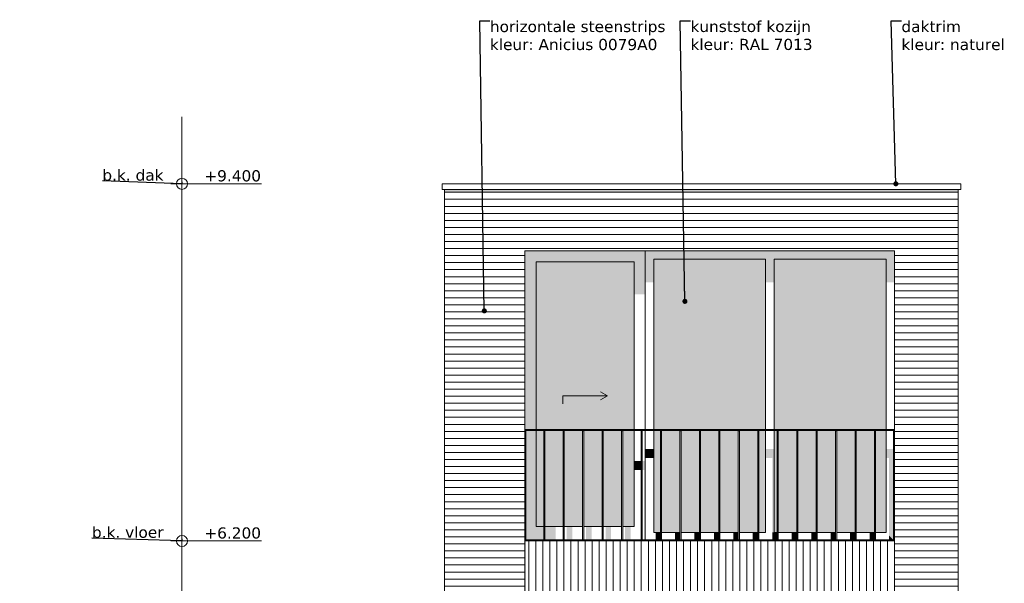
# Model space of a CAD drawing. Header units: millimetres. Extents: x -25778 to 132920, y -21930 to 17454.
# Tile 3 of 26: x 40011 to 48827, y -14569 to -9519. Entities that reach past the tile are written whole.
import ezdxf

# ---------------------------------------------------------------- set-up
doc = ezdxf.new("R2010")
doc.units = ezdxf.units.MM
doc.header["$MEASUREMENT"] = 0
for name, color, linetype in [('34 Balustrades', 7, 'Continuous'), ('34 Balustrades 2D arcering', 7, 'Continuous'), ('New_21 Buitenwanden', 7, 'Continuous'), ('New_21 Buitenwanden 2D arcering', 7, 'Continuous'), ('New_21 Buitenwanden Afdek-arcering', 7, 'Continuous'), ('New_21 Buitenwanden Deuren', 7, 'Continuous'), ('New_21 Buitenwanden Ramen', 7, 'Continuous'), ('New_47 Dakafwerking', 7, 'Continuous'), ('Tekst_dim 1_ 100 .DO', 7, 'Continuous'), ('Tekst_dim Algemeen', 7, 'Continuous')]:
    doc.layers.add(name, color=color, linetype=linetype)
doc.styles.add('GENERATED_STYLE_1', font='verdana.ttf')
doc.dimstyles.new('GENERATED_STYLE__1', dxfattribs={"dimtxt": 0.18, "dimasz": 38, "dimexe": 0.18, "dimexo": 0.0625, "dimgap": 0, "dimtad": 0, "dimtih": 1, "dimtoh": 1, "dimdec": 4, "dimzin": 0, "dimdsep": 46, "dimcen": 0.09, "dimadec": 0, "dimazin": 0, "dimtfac": 1, "dimtdec": 4, "dimtmove": 0, "dimatfit": 3, "dimldrblk": 'ARROWHEAD_0', "dimfxl": 1, "dimtolj": 1, "dimtzin": 0, "dimarcsym": 0})
doc.dimstyles.new('GENERATED_STYLE__2', dxfattribs={"dimtxt": 0.18, "dimasz": 91.2, "dimexe": 0.18, "dimexo": 0.0625, "dimgap": 0, "dimtad": 0, "dimtih": 1, "dimtoh": 1, "dimdec": 4, "dimzin": 0, "dimdsep": 46, "dimcen": 0.09, "dimadec": 0, "dimazin": 0, "dimtfac": 1, "dimtdec": 4, "dimtmove": 0, "dimatfit": 3, "dimldrblk": 'ARROWHEAD_11', "dimfxl": 1, "dimtolj": 1, "dimtzin": 0, "dimarcsym": 0})

# ---------------------------------------------------------------- blocks, each defined once
blk = doc.blocks.new('Section Element_4_1', base_point=(43938.9, -20389.7))
at = {"layer": 'New_21 Buitenwanden Afdek-arcering', "linetype": 'Continuous', "lineweight": 0, "true_color": 0x000000}
h = blk.add_hatch(dxfattribs=at)
h.set_pattern_fill('920_Lijnen_horz__63_0001', color=18, style=0, pattern_type=2)
h.set_pattern_definition([(360, (43938.91, -20389.75), (0, 63), [])])
h.paths.add_polyline_path([(43813.9, -17289.7), (44533.9, -17289.7), (44533.9, -14189.7), (43813.9, -14189.7)])
at = {"layer": 'New_21 Buitenwanden', "color": 7, "linetype": 'Continuous', "lineweight": 0}
for p, q in [((43813.9, -14189.7), (43813.9, -17289.7)), ((44533.9, -17289.7), (44533.9, -14189.7))]:
    blk.add_line(p, q, dxfattribs=at)
blk = doc.blocks.new('Section Element_5_1', base_point=(43938.9, -20389.7))
at = {"layer": 'New_21 Buitenwanden 2D arcering', "linetype": 'Continuous', "lineweight": 0, "true_color": 0x1e2122}
blk.add_hatch(color=250, dxfattribs=at).paths.add_polyline_path([(43813.9, -11068), (44533.9, -11068), (44533.9, -11039.7), (43813.9, -11039.7)])
at = {"layer": 'New_21 Buitenwanden Afdek-arcering', "linetype": 'Continuous', "lineweight": 0, "true_color": 0x000000}
h = blk.add_hatch(dxfattribs=at)
h.set_pattern_fill('920_Lijnen_horz__63_0001', color=18, style=0, pattern_type=2)
h.set_pattern_definition([(5e-14, (43938.91, -20389.75), (0, 63), [])])
h.paths.add_polyline_path([(43813.9, -14189.7), (44533.9, -14189.7), (44533.9, -11039.7), (43813.9, -11039.7)])
at = {"layer": 'New_21 Buitenwanden', "color": 7, "linetype": 'Continuous', "lineweight": 0}
for p, q in [((43813.9, -11039.7), (43813.9, -14189.7)), ((44533.9, -14189.7), (44533.9, -11589.7))]:
    blk.add_line(p, q, dxfattribs=at)
blk = doc.blocks.new('Section Element_6_1', base_point=(43938.9, -20389.7))
at = {"layer": 'New_21 Buitenwanden 2D arcering', "linetype": 'Continuous', "lineweight": 0, "true_color": 0x1e2122}
blk.add_hatch(color=250, dxfattribs=at).paths.add_polyline_path([(44533.9, -14189.7), (44533.9, -14689.7), (44543.9, -14689.7), (44543.9, -14189.7)])
at = {"layer": 'New_21 Buitenwanden Afdek-arcering', "linetype": 'Continuous', "lineweight": 0, "true_color": 0x000000}
h = blk.add_hatch(dxfattribs=at)
h.set_pattern_fill('930_Lijnen_vert__63_0001', color=18, style=0, pattern_type=2)
h.set_pattern_definition([(90, (43938.91, -20389.75), (-63, 0), [])])
h.paths.add_polyline_path([(47843.9, -14189.7), (44533.9, -14189.7), (44533.9, -14689.7), (47843.9, -14689.7)])
at = {"layer": 'New_21 Buitenwanden', "color": 7, "linetype": 'Continuous', "lineweight": 0}
for p, q in [((47843.9, -14189.7), (44533.9, -14189.7)), ((47843.9, -14689.7), (44533.9, -14689.7))]:
    blk.add_line(p, q, dxfattribs=at)
blk = doc.blocks.new('Section Element_8_1', base_point=(43938.9, -20389.7))
at = {"layer": 'New_47 Dakafwerking', "color": 9, "linetype": 'Continuous', "lineweight": 0}
for p, q in [((43793.9, -10989.7), (43793.9, -11039.7)), ((43793.9, -10989.7), (48438.9, -10989.7)), ((48438.9, -10989.7), (48438.9, -11039.7)), ((43793.9, -11039.7), (48438.9, -11039.7))]:
    blk.add_line(p, q, dxfattribs=at)
blk = doc.blocks.new('Section Element_11_1', base_point=(43938.9, -20389.7))
at = {"layer": 'New_21 Buitenwanden Afdek-arcering', "linetype": 'Continuous', "lineweight": 0, "true_color": 0x000000}
h = blk.add_hatch(dxfattribs=at)
h.set_pattern_fill('920_Lijnen_horz__63_0001', color=18, style=0, pattern_type=2)
h.set_pattern_definition([(360, (43938.91, -20389.75), (0, 63), [])])
h.paths.add_polyline_path([(48413.9, -17289.7), (48413.9, -14189.7), (47843.9, -14189.7), (47843.9, -17289.7)])
at = {"layer": 'New_21 Buitenwanden', "color": 7, "linetype": 'Continuous', "lineweight": 0}
for p, q in [((47843.9, -17289.7), (47843.9, -14189.7)), ((48413.9, -17289.7), (48413.9, -14189.7))]:
    blk.add_line(p, q, dxfattribs=at)
blk = doc.blocks.new('Section Element_12_1', base_point=(43938.9, -20389.7))
at = {"layer": 'New_21 Buitenwanden 2D arcering', "linetype": 'Continuous', "lineweight": 0, "true_color": 0x1e2122}
blk.add_hatch(color=250, dxfattribs=at).paths.add_polyline_path([(48413.9, -11039.7), (47843.9, -11039.7), (47843.9, -11068), (48413.9, -11068)])
at = {"layer": 'New_21 Buitenwanden Afdek-arcering', "linetype": 'Continuous', "lineweight": 0, "true_color": 0x000000}
h = blk.add_hatch(dxfattribs=at)
h.set_pattern_fill('920_Lijnen_horz__63_0001', color=18, style=0, pattern_type=2)
h.set_pattern_definition([(5e-14, (43938.91, -20389.75), (0, 63), [])])
h.paths.add_polyline_path([(48413.9, -14189.7), (48413.9, -11039.7), (47843.9, -11039.7), (47843.9, -14189.7)])
at = {"layer": 'New_21 Buitenwanden', "color": 7, "linetype": 'Continuous', "lineweight": 0}
for p, q in [((48413.9, -14189.7), (48413.9, -11039.7)), ((47843.9, -14189.7), (47843.9, -11589.7))]:
    blk.add_line(p, q, dxfattribs=at)
blk = doc.blocks.new('Section Element_13_1', base_point=(43938.9, -20389.7))
at = {"layer": 'New_21 Buitenwanden 2D arcering', "linetype": 'Continuous', "lineweight": 0, "true_color": 0x1e2122}
blk.add_hatch(color=250, dxfattribs=at).paths.add_polyline_path([(44533.9, -11039.7), (44533.9, -11068), (47843.9, -11068), (47843.9, -11039.7)])
at = {"layer": 'New_21 Buitenwanden Afdek-arcering', "linetype": 'Continuous', "lineweight": 0, "true_color": 0x000000}
h = blk.add_hatch(dxfattribs=at)
h.set_pattern_fill('920_Lijnen_horz__63_0001', color=18, style=0, pattern_type=2)
h.set_pattern_definition([(0, (43938.91, -20389.75), (0, 63), [])])
h.paths.add_polyline_path([(44533.9, -11039.7), (44533.9, -11589.7), (47843.9, -11589.7), (47843.9, -11039.7)])
at = {"layer": 'New_21 Buitenwanden', "color": 7, "linetype": 'Continuous', "lineweight": 0}
blk.add_line((47843.9, -11589.7), (44533.9, -11589.7), dxfattribs=at)
blk = doc.blocks.new('Section Element_16_1', base_point=(43938.9, -20389.7))
at = {"layer": 'New_21 Buitenwanden 2D arcering', "linetype": 'Continuous', "lineweight": 0, "true_color": 0x1e2122}
for points in [[(44533.9, -11689.7), (44633.9, -11689.7), (45511.9, -11689.7), (45611.9, -11689.7), (45611.9, -11589.7), (44533.9, -11589.7)], [(44533.9, -11689.7), (44533.9, -13189.7), (44633.9, -13189.7), (44633.9, -11689.7)], [(45511.9, -11689.7), (44633.9, -11689.7), (44633.9, -13189.7), (44828.9, -13189.7), (44828.9, -12006.9), (45511.9, -12006.9)], [(45611.9, -11689.7), (45511.9, -11689.7), (45511.9, -11978.7), (45611.9, -11978.7)], [(44543.9, -14059.7), (44633.9, -14059.7), (44633.9, -13199.7), (44543.9, -13199.7)], [(44703.1, -13199.7), (44633.9, -13199.7), (44633.9, -14059.7), (44703.1, -14059.7)], [(44713.1, -14059.7), (44828.9, -14059.7), (44828.9, -13581.6), (44877.3, -13581.6), (44877.3, -13500.9), (44828.9, -13500.9), (44828.9, -13199.7), (44713.1, -13199.7)], [(45574.2, -13472.6), (45511.9, -13472.6), (45511.9, -13553.3), (45574.2, -13553.3)], [(45584.2, -13553.3), (45605, -13553.3), (45605, -14059.7), (45611.9, -14059.7), (45611.9, -13472.6), (45584.2, -13472.6)], [(44887.3, -13581.6), (44928.1, -13581.6), (44928.1, -14059.7), (44978.1, -14059.7), (44978.1, -13581.6), (45051.5, -13581.6), (45051.5, -13500.9), (44887.3, -13500.9)], [(45061.5, -13581.6), (45102.3, -13581.6), (45102.3, -14059.7), (45152.3, -14059.7), (45152.3, -13581.6), (45225.8, -13581.6), (45225.8, -13500.9), (45061.5, -13500.9)], [(45235.8, -13500.9), (45235.8, -13581.6), (45276.5, -13581.6), (45276.5, -14059.7), (45326.5, -14059.7), (45326.5, -13581.6), (45400, -13581.6), (45400, -13500.9)], [(45410, -13581.6), (45450.8, -13581.6), (45450.8, -14059.7), (45500.8, -14059.7), (45500.8, -13581.6), (45511.9, -13581.6), (45511.9, -13500.9), (45410, -13500.9)], [(44633.9, -14059.7), (44543.9, -14059.7), (44543.9, -14179.7), (44703.1, -14179.7), (44703.1, -14059.7)], [(44808.9, -14059.7), (44713.1, -14059.7), (44713.1, -14179.7), (44808.9, -14179.7)], [(44958.1, -14059.7), (44908.1, -14059.7), (44908.1, -14179.7), (44958.1, -14179.7)], [(45132.3, -14059.7), (45082.3, -14059.7), (45082.3, -14179.7), (45132.3, -14179.7)], [(45306.5, -14059.7), (45256.5, -14059.7), (45256.5, -14179.7), (45306.5, -14179.7)], [(45480.8, -14059.7), (45430.8, -14059.7), (45430.8, -14179.7), (45480.8, -14179.7)], [(45605, -14059.7), (45605, -14179.7), (45611.9, -14179.7), (45611.9, -14059.7)]]:
    blk.add_hatch(color=250, dxfattribs=at).paths.add_polyline_path(points)
at = {"layer": 'New_21 Buitenwanden Afdek-arcering', "linetype": 'Continuous', "lineweight": 0, "true_color": 0x99a3a6}
for points in [[(45511.9, -11689.7), (44633.9, -11689.7), (44633.9, -13189.7), (45511.9, -13189.7)], [(44703.1, -13199.7), (44633.9, -13199.7), (44633.9, -14059.7), (44703.1, -14059.7)], [(44877.3, -13199.7), (44713.1, -13199.7), (44713.1, -14059.7), (44877.3, -14059.7)], [(45051.5, -13199.7), (44887.3, -13199.7), (44887.3, -14059.7), (45051.5, -14059.7)], [(45225.8, -13199.7), (45061.5, -13199.7), (45061.5, -14059.7), (45225.8, -14059.7)], [(45400, -13199.7), (45235.8, -13199.7), (45235.8, -14059.7), (45400, -14059.7)], [(45410, -13199.7), (45410, -14059.7), (45511.9, -14059.7), (45511.9, -13199.7)]]:
    blk.add_hatch(color=253, dxfattribs=at).paths.add_polyline_path(points)
at = {"layer": 'New_21 Buitenwanden Deuren', "color": 7, "linetype": 'Continuous', "lineweight": 0}
for p, q in [((44633.9, -11689.7), (44633.9, -13189.7)), ((45511.9, -11689.7), (44633.9, -11689.7)), ((45511.9, -13189.7), (45511.9, -11689.7)), ((45272.9, -12889.7), (45212.3, -12854.7)), ((44872.9, -12889.7), (45272.9, -12889.7)), ((44872.9, -12889.7), (44872.9, -12959.7)), ((45272.9, -12889.7), (45212.3, -12924.7)), ((44633.9, -13199.7), (44633.9, -14059.7)), ((45511.9, -14059.7), (45511.9, -13199.7)), ((44633.9, -14059.7), (44703.1, -14059.7)), ((44713.1, -14059.7), (44877.3, -14059.7)), ((44887.3, -14059.7), (45051.5, -14059.7)), ((45061.5, -14059.7), (45225.8, -14059.7)), ((45235.8, -14059.7), (45400, -14059.7)), ((45410, -14059.7), (45511.9, -14059.7))]:
    blk.add_line(p, q, dxfattribs=at)
blk = doc.blocks.new('Section Element_17_1', base_point=(43938.9, -20389.7))
at = {"layer": 'New_21 Buitenwanden 2D arcering', "linetype": 'Continuous', "lineweight": 0, "true_color": 0x1e2122}
for points in [[(47843.9, -11589.7), (45611.9, -11589.7), (45687.9, -11665.7), (46689.9, -11665.7), (46765.9, -11665.7), (47767.9, -11665.7)], [(45687.9, -11665.7), (45611.9, -11589.7), (45611.9, -11872.6), (45687.9, -11872.6)], [(47843.9, -11589.7), (47767.9, -11665.7), (47767.9, -11872.6), (47843.9, -11872.6)], [(45687.9, -11665.7), (45687.9, -13189.7), (45722.9, -13189.7), (45722.9, -11922.1), (46689.9, -11922.1), (46689.9, -11665.7)], [(46689.9, -11665.7), (46689.9, -11872.6), (46765.9, -11872.6), (46765.9, -11665.7)], [(46765.9, -11665.7), (46765.9, -13189.7), (46800.9, -13189.7), (46800.9, -11922.1), (47767.9, -11922.1), (47767.9, -11665.7)], [(45687.9, -13199.7), (45687.9, -14113.7), (45722.9, -14113.7), (45722.9, -13496.7), (45739.2, -13496.7), (45739.2, -14113.7), (45748.4, -14113.7), (45748.4, -13416), (45722.9, -13416), (45722.9, -13199.7)], [(46765.9, -13199.7), (46765.9, -14113.7), (46793.6, -14113.7), (46793.6, -13199.7)], [(45687.9, -13366.5), (45611.9, -13366.5), (45611.9, -13447.2), (45687.9, -13447.2)], [(46765.9, -13366.5), (46689.9, -13366.5), (46689.9, -13447.2), (46749.4, -13447.2), (46749.4, -14113.7), (46765.9, -14113.7)], [(47767.9, -13447.2), (47794.7, -13447.2), (47794.7, -14140.5), (47833.9, -14179.7), (47833.9, -13366.5), (47767.9, -13366.5)], [(45758.4, -14113.7), (45789.2, -14113.7), (45789.2, -13496.7), (45913.4, -13496.7), (45913.4, -14113.7), (45922.6, -14113.7), (45922.6, -13416), (45758.4, -13416)], [(45932.6, -14113.7), (45963.4, -14113.7), (45963.4, -13496.7), (46087.6, -13496.7), (46087.6, -14113.7), (46096.8, -14113.7), (46096.8, -13416), (45932.6, -13416)], [(46106.8, -14113.7), (46137.6, -14113.7), (46137.6, -13496.7), (46261.8, -13496.7), (46261.8, -14113.7), (46271, -14113.7), (46271, -13416), (46106.8, -13416)], [(46281, -14113.7), (46311.8, -14113.7), (46311.8, -13496.7), (46436, -13496.7), (46436, -14113.7), (46445.2, -14113.7), (46445.2, -13416), (46281, -13416)], [(46455.2, -14113.7), (46486, -14113.7), (46486, -13496.7), (46610.2, -13496.7), (46610.2, -14113.7), (46619.4, -14113.7), (46619.4, -13416), (46455.2, -13416)], [(46629.4, -14113.7), (46660.2, -14113.7), (46660.2, -13496.7), (46689.9, -13496.7), (46689.9, -13416), (46629.4, -13416)], [(46803.6, -14113.7), (46834.4, -14113.7), (46834.4, -13496.7), (46958.6, -13496.7), (46958.6, -14113.7), (46967.9, -14113.7), (46967.9, -13416), (46803.6, -13416)], [(46977.9, -14113.7), (47008.6, -14113.7), (47008.6, -13496.7), (47132.9, -13496.7), (47132.9, -14113.7), (47142.1, -14113.7), (47142.1, -13416), (46977.9, -13416)], [(47152.1, -14113.7), (47182.9, -14113.7), (47182.9, -13496.7), (47307.1, -13496.7), (47307.1, -14113.7), (47316.3, -14113.7), (47316.3, -13416), (47152.1, -13416)], [(47326.3, -14113.7), (47357.1, -14113.7), (47357.1, -13496.7), (47481.3, -13496.7), (47481.3, -14113.7), (47490.5, -14113.7), (47490.5, -13416), (47326.3, -13416)], [(47500.5, -14113.7), (47531.3, -14113.7), (47531.3, -13496.7), (47655.5, -13496.7), (47655.5, -14113.7), (47664.7, -14113.7), (47664.7, -13416), (47500.5, -13416)], [(47674.7, -14113.7), (47705.5, -14113.7), (47705.5, -13496.7), (47767.9, -13496.7), (47767.9, -13416), (47674.7, -13416)], [(45748.4, -14113.7), (45704.2, -14113.7), (45704.2, -14179.7), (45748.4, -14179.7)], [(45922.6, -14113.7), (45878.4, -14113.7), (45878.4, -14179.7), (45922.6, -14179.7)], [(46096.8, -14113.7), (46052.6, -14113.7), (46052.6, -14179.7), (46096.8, -14179.7)], [(46271, -14113.7), (46226.8, -14113.7), (46226.8, -14179.7), (46271, -14179.7)], [(46445.2, -14113.7), (46401, -14113.7), (46401, -14179.7), (46445.2, -14179.7)], [(46619.4, -14113.7), (46575.2, -14113.7), (46575.2, -14179.7), (46619.4, -14179.7)], [(46793.6, -14113.7), (46749.4, -14113.7), (46749.4, -14179.7), (46793.6, -14179.7)], [(46967.9, -14113.7), (46923.6, -14113.7), (46923.6, -14179.7), (46967.9, -14179.7)], [(47142.1, -14113.7), (47097.9, -14113.7), (47097.9, -14179.7), (47142.1, -14179.7)], [(47316.3, -14113.7), (47272.1, -14113.7), (47272.1, -14179.7), (47316.3, -14179.7)], [(47490.5, -14113.7), (47446.3, -14113.7), (47446.3, -14179.7), (47490.5, -14179.7)], [(47664.7, -14113.7), (47620.5, -14113.7), (47620.5, -14179.7), (47664.7, -14179.7)], [(47794.7, -14179.7), (47833.9, -14179.7), (47794.7, -14140.5)]]:
    blk.add_hatch(color=250, dxfattribs=at).paths.add_polyline_path(points)
at = {"layer": 'New_21 Buitenwanden Afdek-arcering', "linetype": 'Continuous', "lineweight": 0, "true_color": 0x99a3a6}
for points in [[(45687.9, -13189.7), (46689.9, -13189.7), (46689.9, -11665.7), (45687.9, -11665.7)], [(46765.9, -11665.7), (46765.9, -13189.7), (47767.9, -13189.7), (47767.9, -11665.7)], [(45748.4, -13199.7), (45687.9, -13199.7), (45687.9, -14113.7), (45748.4, -14113.7)], [(45922.6, -13199.7), (45758.4, -13199.7), (45758.4, -14113.7), (45922.6, -14113.7)], [(46096.8, -13199.7), (45932.6, -13199.7), (45932.6, -14113.7), (46096.8, -14113.7)], [(46106.8, -14113.7), (46271, -14113.7), (46271, -13199.7), (46106.8, -13199.7)], [(46281, -13199.7), (46281, -14113.7), (46445.2, -14113.7), (46445.2, -13199.7)], [(46455.2, -13199.7), (46455.2, -14113.7), (46619.4, -14113.7), (46619.4, -13199.7)], [(46629.4, -13199.7), (46629.4, -14113.7), (46689.9, -14113.7), (46689.9, -13199.7)], [(46765.9, -13199.7), (46765.9, -14113.7), (46793.6, -14113.7), (46793.6, -13199.7)], [(46967.9, -13199.7), (46803.6, -13199.7), (46803.6, -14113.7), (46967.9, -14113.7)], [(47142.1, -13199.7), (46977.9, -13199.7), (46977.9, -14113.7), (47142.1, -14113.7)], [(47152.1, -13199.7), (47152.1, -14113.7), (47316.3, -14113.7), (47316.3, -13199.7)], [(47326.3, -14113.7), (47490.5, -14113.7), (47490.5, -13199.7), (47326.3, -13199.7)], [(47664.7, -13199.7), (47500.5, -13199.7), (47500.5, -14113.7), (47664.7, -14113.7)], [(47674.7, -14113.7), (47767.9, -14113.7), (47767.9, -13199.7), (47674.7, -13199.7)]]:
    blk.add_hatch(color=253, dxfattribs=at).paths.add_polyline_path(points)
at = {"layer": 'New_21 Buitenwanden Ramen', "color": 7, "linetype": 'Continuous', "lineweight": 0}
for p, q in [((45611.9, -13189.7), (45611.9, -11589.7)), ((45687.9, -11665.7), (45687.9, -13189.7)), ((46689.9, -11665.7), (45687.9, -11665.7)), ((46689.9, -13189.7), (46689.9, -11665.7)), ((46765.9, -11665.7), (46765.9, -13189.7)), ((47767.9, -11665.7), (46765.9, -11665.7)), ((47767.9, -13189.7), (47767.9, -11665.7)), ((45611.9, -14179.7), (45611.9, -13199.7)), ((45687.9, -13199.7), (45687.9, -14113.7)), ((46689.9, -14113.7), (46689.9, -13199.7)), ((46765.9, -13199.7), (46765.9, -14113.7)), ((47767.9, -14113.7), (47767.9, -13199.7)), ((45687.9, -14113.7), (45748.4, -14113.7)), ((45758.4, -14113.7), (45922.6, -14113.7)), ((45932.6, -14113.7), (46096.8, -14113.7)), ((46106.8, -14113.7), (46271, -14113.7)), ((46281, -14113.7), (46445.2, -14113.7)), ((46455.2, -14113.7), (46619.4, -14113.7)), ((46629.4, -14113.7), (46689.9, -14113.7)), ((46765.9, -14113.7), (46793.6, -14113.7)), ((46803.6, -14113.7), (46967.9, -14113.7)), ((46977.9, -14113.7), (47142.1, -14113.7)), ((47152.1, -14113.7), (47316.3, -14113.7)), ((47326.3, -14113.7), (47490.5, -14113.7)), ((47500.5, -14113.7), (47664.7, -14113.7)), ((47674.7, -14113.7), (47767.9, -14113.7))]:
    blk.add_line(p, q, dxfattribs=at)
blk = doc.blocks.new('Section Element_19_1', base_point=(43938.9, -20389.7))
at = {"layer": '34 Balustrades 2D arcering', "linetype": 'Continuous', "lineweight": 0, "true_color": 0x1e2122}
blk.add_hatch(color=250, dxfattribs=at).paths.add_polyline_path([(44533.9, -13199.7), (44558.9, -13199.7), (44558.9, -13189.7), (44533.9, -13189.7)])
at = {"layer": '34 Balustrades', "color": 9, "linetype": 'Continuous', "lineweight": 0}
for p, q in [((44533.9, -13189.7), (47843.9, -13189.7)), ((44543.9, -13199.7), (47833.9, -13199.7))]:
    blk.add_line(p, q, dxfattribs=at)
blk = doc.blocks.new('Section Element_20_1', base_point=(43938.9, -20389.7))
at = {"layer": '34 Balustrades 2D arcering', "linetype": 'Continuous', "lineweight": 0, "true_color": 0x1e2122}
blk.add_hatch(color=250, dxfattribs=at).paths.add_polyline_path([(44533.9, -14189.7), (44558.9, -14189.7), (44558.9, -14179.7), (44533.9, -14179.7)])
at = {"layer": '34 Balustrades', "color": 9, "linetype": 'Continuous', "lineweight": 0}
blk.add_line((44543.9, -14179.7), (47833.9, -14179.7), dxfattribs=at)
blk = doc.blocks.new('Section Element_21_1', base_point=(43938.9, -20389.7))
at = {"layer": '34 Balustrades 2D arcering', "linetype": 'Continuous', "lineweight": 0, "true_color": 0x1e2122}
blk.add_hatch(color=250, dxfattribs=at).paths.add_polyline_path([(44713.1, -13199.7), (44703.1, -13199.7), (44703.1, -13206.8), (44713.1, -13206.8)])
at = {"layer": '34 Balustrades', "color": 9, "linetype": 'Continuous', "lineweight": 0}
for p, q in [((44703.1, -14179.7), (44703.1, -13199.7)), ((44713.1, -14179.7), (44713.1, -13199.7))]:
    blk.add_line(p, q, dxfattribs=at)
blk = doc.blocks.new('Section Element_22_1', base_point=(43938.9, -20389.7))
at = {"layer": '34 Balustrades 2D arcering', "linetype": 'Continuous', "lineweight": 0, "true_color": 0x1e2122}
blk.add_hatch(color=250, dxfattribs=at).paths.add_polyline_path([(44877.3, -13206.8), (44887.3, -13206.8), (44887.3, -13199.7), (44877.3, -13199.7)])
at = {"layer": '34 Balustrades', "color": 9, "linetype": 'Continuous', "lineweight": 0}
for p, q in [((44877.3, -14179.7), (44877.3, -13199.7)), ((44887.3, -14179.7), (44887.3, -13199.7))]:
    blk.add_line(p, q, dxfattribs=at)
blk = doc.blocks.new('Section Element_23_1', base_point=(43938.9, -20389.7))
at = {"layer": '34 Balustrades 2D arcering', "linetype": 'Continuous', "lineweight": 0, "true_color": 0x1e2122}
blk.add_hatch(color=250, dxfattribs=at).paths.add_polyline_path([(45051.5, -13206.8), (45061.5, -13206.8), (45061.5, -13199.7), (45051.5, -13199.7)])
at = {"layer": '34 Balustrades', "color": 9, "linetype": 'Continuous', "lineweight": 0}
for p, q in [((45051.5, -14179.7), (45051.5, -13199.7)), ((45061.5, -14179.7), (45061.5, -13199.7))]:
    blk.add_line(p, q, dxfattribs=at)
blk = doc.blocks.new('Section Element_24_1', base_point=(43938.9, -20389.7))
at = {"layer": '34 Balustrades 2D arcering', "linetype": 'Continuous', "lineweight": 0, "true_color": 0x1e2122}
blk.add_hatch(color=250, dxfattribs=at).paths.add_polyline_path([(45235.8, -13199.7), (45225.8, -13199.7), (45225.8, -13206.8), (45235.8, -13206.8)])
at = {"layer": '34 Balustrades', "color": 9, "linetype": 'Continuous', "lineweight": 0}
for p, q in [((45225.8, -14179.7), (45225.8, -13199.7)), ((45235.8, -14179.7), (45235.8, -13199.7))]:
    blk.add_line(p, q, dxfattribs=at)
blk = doc.blocks.new('Section Element_25_1', base_point=(43938.9, -20389.7))
at = {"layer": '34 Balustrades 2D arcering', "linetype": 'Continuous', "lineweight": 0, "true_color": 0x1e2122}
blk.add_hatch(color=250, dxfattribs=at).paths.add_polyline_path([(45400, -13206.8), (45410, -13206.8), (45410, -13199.7), (45400, -13199.7)])
at = {"layer": '34 Balustrades', "color": 9, "linetype": 'Continuous', "lineweight": 0}
for p, q in [((45400, -14179.7), (45400, -13199.7)), ((45410, -14179.7), (45410, -13199.7))]:
    blk.add_line(p, q, dxfattribs=at)
blk = doc.blocks.new('Section Element_26_1', base_point=(43938.9, -20389.7))
at = {"layer": '34 Balustrades 2D arcering', "linetype": 'Continuous', "lineweight": 0, "true_color": 0x1e2122}
blk.add_hatch(color=250, dxfattribs=at).paths.add_polyline_path([(45574.2, -13206.8), (45584.2, -13206.8), (45584.2, -13199.7), (45574.2, -13199.7)])
at = {"layer": '34 Balustrades', "color": 9, "linetype": 'Continuous', "lineweight": 0}
for p, q in [((45574.2, -14179.7), (45574.2, -13199.7)), ((45584.2, -14179.7), (45584.2, -13199.7))]:
    blk.add_line(p, q, dxfattribs=at)
blk = doc.blocks.new('Section Element_27_1', base_point=(43938.9, -20389.7))
at = {"layer": '34 Balustrades 2D arcering', "linetype": 'Continuous', "lineweight": 0, "true_color": 0x1e2122}
blk.add_hatch(color=250, dxfattribs=at).paths.add_polyline_path([(45748.4, -13206.8), (45758.4, -13206.8), (45758.4, -13199.7), (45748.4, -13199.7)])
at = {"layer": '34 Balustrades', "color": 9, "linetype": 'Continuous', "lineweight": 0}
for p, q in [((45748.4, -14179.7), (45748.4, -13199.7)), ((45758.4, -14179.7), (45758.4, -13199.7))]:
    blk.add_line(p, q, dxfattribs=at)
blk = doc.blocks.new('Section Element_28_1', base_point=(43938.9, -20389.7))
at = {"layer": '34 Balustrades 2D arcering', "linetype": 'Continuous', "lineweight": 0, "true_color": 0x1e2122}
blk.add_hatch(color=250, dxfattribs=at).paths.add_polyline_path([(45922.6, -13206.8), (45932.6, -13206.8), (45932.6, -13199.7), (45922.6, -13199.7)])
at = {"layer": '34 Balustrades', "color": 9, "linetype": 'Continuous', "lineweight": 0}
for p, q in [((45922.6, -14179.7), (45922.6, -13199.7)), ((45932.6, -14179.7), (45932.6, -13199.7))]:
    blk.add_line(p, q, dxfattribs=at)
blk = doc.blocks.new('Section Element_29_1', base_point=(43938.9, -20389.7))
at = {"layer": '34 Balustrades 2D arcering', "linetype": 'Continuous', "lineweight": 0, "true_color": 0x1e2122}
blk.add_hatch(color=250, dxfattribs=at).paths.add_polyline_path([(46096.8, -13206.8), (46106.8, -13206.8), (46106.8, -13199.7), (46096.8, -13199.7)])
at = {"layer": '34 Balustrades', "color": 9, "linetype": 'Continuous', "lineweight": 0}
for p, q in [((46096.8, -14179.7), (46096.8, -13199.7)), ((46106.8, -14179.7), (46106.8, -13199.7))]:
    blk.add_line(p, q, dxfattribs=at)
blk = doc.blocks.new('Section Element_30_1', base_point=(43938.9, -20389.7))
at = {"layer": '34 Balustrades 2D arcering', "linetype": 'Continuous', "lineweight": 0, "true_color": 0x1e2122}
blk.add_hatch(color=250, dxfattribs=at).paths.add_polyline_path([(46271, -13206.8), (46281, -13206.8), (46281, -13199.7), (46271, -13199.7)])
at = {"layer": '34 Balustrades', "color": 9, "linetype": 'Continuous', "lineweight": 0}
for p, q in [((46271, -14179.7), (46271, -13199.7)), ((46281, -14179.7), (46281, -13199.7))]:
    blk.add_line(p, q, dxfattribs=at)
blk = doc.blocks.new('Section Element_31_1', base_point=(43938.9, -20389.7))
at = {"layer": '34 Balustrades 2D arcering', "linetype": 'Continuous', "lineweight": 0, "true_color": 0x1e2122}
blk.add_hatch(color=250, dxfattribs=at).paths.add_polyline_path([(46445.2, -13206.8), (46455.2, -13206.8), (46455.2, -13199.7), (46445.2, -13199.7)])
at = {"layer": '34 Balustrades', "color": 9, "linetype": 'Continuous', "lineweight": 0}
for p, q in [((46445.2, -14179.7), (46445.2, -13199.7)), ((46455.2, -14179.7), (46455.2, -13199.7))]:
    blk.add_line(p, q, dxfattribs=at)
blk = doc.blocks.new('Section Element_32_1', base_point=(43938.9, -20389.7))
at = {"layer": '34 Balustrades 2D arcering', "linetype": 'Continuous', "lineweight": 0, "true_color": 0x1e2122}
blk.add_hatch(color=250, dxfattribs=at).paths.add_polyline_path([(44533.9, -14179.7), (44543.9, -14179.7), (44543.9, -13199.7), (44533.9, -13199.7)])
at = {"layer": '34 Balustrades', "color": 9, "linetype": 'Continuous', "lineweight": 0}
for p, q in [((44533.9, -13199.7), (44543.9, -13199.7)), ((44543.9, -14179.7), (44543.9, -13199.7)), ((44533.9, -14179.7), (44543.9, -14179.7))]:
    blk.add_line(p, q, dxfattribs=at)
blk = doc.blocks.new('Section Element_33_1', base_point=(43938.9, -20389.7))
at = {"layer": '34 Balustrades 2D arcering', "linetype": 'Continuous', "lineweight": 0, "true_color": 0x1e2122}
blk.add_hatch(color=250, dxfattribs=at).paths.add_polyline_path([(46619.4, -13206.8), (46629.4, -13206.8), (46629.4, -13199.7), (46619.4, -13199.7)])
at = {"layer": '34 Balustrades', "color": 9, "linetype": 'Continuous', "lineweight": 0}
for p, q in [((46619.4, -14179.7), (46619.4, -13199.7)), ((46629.4, -14179.7), (46629.4, -13199.7))]:
    blk.add_line(p, q, dxfattribs=at)
blk = doc.blocks.new('Section Element_34_1', base_point=(43938.9, -20389.7))
at = {"layer": '34 Balustrades 2D arcering', "linetype": 'Continuous', "lineweight": 0, "true_color": 0x1e2122}
blk.add_hatch(color=250, dxfattribs=at).paths.add_polyline_path([(46803.6, -13199.7), (46793.6, -13199.7), (46793.6, -13206.8), (46803.6, -13206.8)])
at = {"layer": '34 Balustrades', "color": 9, "linetype": 'Continuous', "lineweight": 0}
for p, q in [((46793.6, -14179.7), (46793.6, -13199.7)), ((46803.6, -14179.7), (46803.6, -13199.7))]:
    blk.add_line(p, q, dxfattribs=at)
blk = doc.blocks.new('Section Element_35_1', base_point=(43938.9, -20389.7))
at = {"layer": '34 Balustrades 2D arcering', "linetype": 'Continuous', "lineweight": 0, "true_color": 0x1e2122}
blk.add_hatch(color=250, dxfattribs=at).paths.add_polyline_path([(46977.9, -13199.7), (46967.9, -13199.7), (46967.9, -13206.8), (46977.9, -13206.8)])
at = {"layer": '34 Balustrades', "color": 9, "linetype": 'Continuous', "lineweight": 0}
for p, q in [((46967.9, -14179.7), (46967.9, -13199.7)), ((46977.9, -14179.7), (46977.9, -13199.7))]:
    blk.add_line(p, q, dxfattribs=at)
blk = doc.blocks.new('Section Element_36_1', base_point=(43938.9, -20389.7))
at = {"layer": '34 Balustrades 2D arcering', "linetype": 'Continuous', "lineweight": 0, "true_color": 0x1e2122}
blk.add_hatch(color=250, dxfattribs=at).paths.add_polyline_path([(47152.1, -13199.7), (47142.1, -13199.7), (47142.1, -13206.8), (47152.1, -13206.8)])
at = {"layer": '34 Balustrades', "color": 9, "linetype": 'Continuous', "lineweight": 0}
for p, q in [((47142.1, -14179.7), (47142.1, -13199.7)), ((47152.1, -14179.7), (47152.1, -13199.7))]:
    blk.add_line(p, q, dxfattribs=at)
blk = doc.blocks.new('Section Element_37_1', base_point=(43938.9, -20389.7))
at = {"layer": '34 Balustrades 2D arcering', "linetype": 'Continuous', "lineweight": 0, "true_color": 0x1e2122}
blk.add_hatch(color=250, dxfattribs=at).paths.add_polyline_path([(47316.3, -13206.8), (47326.3, -13206.8), (47326.3, -13199.7), (47316.3, -13199.7)])
at = {"layer": '34 Balustrades', "color": 9, "linetype": 'Continuous', "lineweight": 0}
for p, q in [((47316.3, -14179.7), (47316.3, -13199.7)), ((47326.3, -14179.7), (47326.3, -13199.7))]:
    blk.add_line(p, q, dxfattribs=at)
blk = doc.blocks.new('Section Element_38_1', base_point=(43938.9, -20389.7))
at = {"layer": '34 Balustrades 2D arcering', "linetype": 'Continuous', "lineweight": 0, "true_color": 0x1e2122}
blk.add_hatch(color=250, dxfattribs=at).paths.add_polyline_path([(47490.5, -13206.8), (47500.5, -13206.8), (47500.5, -13199.7), (47490.5, -13199.7)])
at = {"layer": '34 Balustrades', "color": 9, "linetype": 'Continuous', "lineweight": 0}
for p, q in [((47490.5, -14179.7), (47490.5, -13199.7)), ((47500.5, -14179.7), (47500.5, -13199.7))]:
    blk.add_line(p, q, dxfattribs=at)
blk = doc.blocks.new('Section Element_39_1', base_point=(43938.9, -20389.7))
at = {"layer": '34 Balustrades 2D arcering', "linetype": 'Continuous', "lineweight": 0, "true_color": 0x1e2122}
blk.add_hatch(color=250, dxfattribs=at).paths.add_polyline_path([(47664.7, -13206.8), (47674.7, -13206.8), (47674.7, -13199.7), (47664.7, -13199.7)])
at = {"layer": '34 Balustrades', "color": 9, "linetype": 'Continuous', "lineweight": 0}
for p, q in [((47664.7, -14179.7), (47664.7, -13199.7)), ((47674.7, -14179.7), (47674.7, -13199.7))]:
    blk.add_line(p, q, dxfattribs=at)
blk = doc.blocks.new('Section Element_40_1', base_point=(43938.9, -20389.7))
at = {"layer": '34 Balustrades', "color": 9, "linetype": 'Continuous', "lineweight": 0}
for p, q in [((47833.9, -13199.7), (47843.9, -13199.7)), ((47833.9, -14179.7), (47833.9, -13199.7)), ((47833.9, -14179.7), (47843.9, -14179.7))]:
    blk.add_line(p, q, dxfattribs=at)
blk = doc.blocks.new('Dimension_1_1', base_point=(41463.9, -20389.7))
at = {"layer": 'Tekst_dim 1_ 100 .DO', "color": 1, "linetype": 'Continuous', "lineweight": 0}
for p, q in [((41463.9, -11089.7), (41463.9, -10889.7)), ((41363.9, -10989.7), (41563.9, -10989.7)), ((41563.9, -10989.7), (42174.7, -10989.7)), ((41463.9, -14289.7), (41463.9, -14089.7)), ((41363.9, -14189.7), (41563.9, -14189.7)), ((41563.9, -14189.7), (42174.7, -14189.7)), ((41463.9, -17389.7), (41463.9, -17189.7)), ((41363.9, -17289.7), (41563.9, -17289.7)), ((41563.9, -17289.7), (42174.7, -17289.7)), ((41463.9, -20489.7), (41463.9, -20289.7)), ((41363.9, -20389.7), (41563.9, -20389.7)), ((41563.9, -20389.7), (42099.6, -20389.7))]:
    blk.add_line(p, q, dxfattribs=at)
for centre in [(41463.9, -10989.7), (41463.9, -14189.7), (41463.9, -17289.7), (41463.9, -20389.7)]:
    blk.add_circle(centre, 50, dxfattribs=at)
at = {"layer": 'Tekst_dim 1_ 100 .DO', "color": 2, "lineweight": 0, "char_height": 100, "attachment_point": 7, "style": 'GENERATED_STYLE_1'}
for s, insert in [('\\A1;{\\pql;\\fVerdana|b0|i0|c0|p0;\\W1.000000;+9.400}', (41663.9, -10969.7)), ('\\A1;{\\pql;\\fVerdana|b0|i0|c0|p0;\\W1.000000;+6.200}', (41663.9, -14169.7)), ('\\A1;{\\pql;\\fVerdana|b0|i0|c0|p0;\\W1.000000;+3.100}', (41663.9, -17269.7)), ('\\A1;{\\pql;\\fVerdana|b0|i0|c0|p0;\\W1.000000;Peil=0}', (41663.9, -20369.7))]:
    blk.add_mtext(s, dxfattribs=dict(at, insert=insert))
blk = doc.blocks.new('ARROWHEAD_0')
at = {"color": 0, "linetype": 'Continuous', "lineweight": 0}
for p, q in [((0, 0), (-1, 0)), ((0, -0.5), (0, 0.5))]:
    blk.add_line(p, q, dxfattribs=at)
blk = doc.blocks.new('ARROWHEAD_11')
at = {"color": 0, "linetype": 'Continuous', "lineweight": 0}
blk.add_line((0, 0), (-1, 0), dxfattribs=at)
at = {"color": 0, "linetype": 'Continuous', "lineweight": 0, "const_width": 0.25, "flags": 128}
blk.add_lwpolyline([(-0.125, 0, 1), (0.125, 0, 1)], format="xyb", close=True, dxfattribs=at)

msp = doc.modelspace()

# ---------------------------------------------------------------- linework, layer by layer
at = {"layer": 'Tekst_dim Algemeen', "color": 9, "linetype": 'Continuous', "lineweight": 0}
msp.add_lwpolyline([(41463.9, -20389.7), (41463.9, -10389.7)], dxfattribs=at)

# ---------------------------------------------------------------- block references
at = {"layer": '34 Balustrades', "lineweight": 0}
for name in ['Section Element_19_1', 'Section Element_32_1', 'Section Element_21_1', 'Section Element_22_1', 'Section Element_23_1', 'Section Element_24_1', 'Section Element_25_1', 'Section Element_26_1', 'Section Element_27_1', 'Section Element_28_1', 'Section Element_29_1', 'Section Element_30_1', 'Section Element_31_1', 'Section Element_33_1', 'Section Element_34_1', 'Section Element_35_1', 'Section Element_36_1', 'Section Element_37_1', 'Section Element_38_1', 'Section Element_39_1', 'Section Element_40_1', 'Section Element_20_1']:
    msp.add_blockref(name, (43938.9, -20389.7), dxfattribs=at)
at = {"layer": 'New_21 Buitenwanden', "lineweight": 0}
for name in ['Section Element_5_1', 'Section Element_13_1', 'Section Element_12_1', 'Section Element_4_1', 'Section Element_6_1', 'Section Element_11_1']:
    msp.add_blockref(name, (43938.9, -20389.7), dxfattribs=at)
at = {"layer": 'New_21 Buitenwanden Deuren', "lineweight": 0}
msp.add_blockref('Section Element_16_1', (43938.9, -20389.7), dxfattribs=at)
at = {"layer": 'New_21 Buitenwanden Ramen', "lineweight": 0}
msp.add_blockref('Section Element_17_1', (43938.9, -20389.7), dxfattribs=at)
at = {"layer": 'New_47 Dakafwerking', "lineweight": 0}
msp.add_blockref('Section Element_8_1', (43938.9, -20389.7), dxfattribs=at)
at = {"layer": 'Tekst_dim 1_ 100 .DO', "color": 1, "linetype": 'Continuous', "lineweight": 0}
msp.add_blockref('Dimension_1_1', (41463.9, -20389.7), dxfattribs=at)

# ---------------------------------------------------------------- texts
at = {"layer": 'Tekst_dim 1_ 100 .DO', "color": 9, "linetype": 'Continuous', "lineweight": 0, "char_height": 100, "attachment_point": 1, "style": 'GENERATED_STYLE_1'}
for s, insert, line_spacing_factor in [('\\A1;{\\pql;\\fVerdana|b0|i0|c0|p0;\\W1.000000;kunststof kozijn\\P\\pql;\\fVerdana|b0|i0|c0|p0;\\W1.000000;kleur: \\fVerdana|b0|i0|c0|p0;\\W1.000000;RAL 7013}', (46017.1, -9529.5), 0.966125), ('\\A1;{\\pql;\\fVerdana|b0|i0|c0|p0;\\W1.000000;horizontale \\fVerdana|b0|i0|c0|p0;\\W1.000000;steenstrips\\P\\pql;\\fVerdana|b0|i0|c0|p0;\\W1.000000;kleur: Anicius 0079A0}', (44221, -9530.2), 0.966296), ('\\A1;{\\pql;\\fVerdana|b0|i0|c0|p0;\\W1.000000;daktrim\\P\\pql;\\fVerdana|b0|i0|c0|p0;\\W1.000000;kleur: \\fVerdana|b0|i0|c0|p0;\\W1.000000;naturel}', (47905.9, -9530.2), 0.966296)]:
    msp.add_mtext(s, dxfattribs=dict(at, insert=insert, line_spacing_factor=line_spacing_factor))
at = {"layer": 'Tekst_dim 1_ 100 .DO', "color": 9, "linetype": 'Continuous', "lineweight": 0, "char_height": 100, "attachment_point": 7, "style": 'GENERATED_STYLE_1'}
for s, insert in [('\\A1;{\\pql;\\fVerdana|b0|i0|c0|p0;\\W1.000000;b.k. \\fVerdana|b0|i0|c0|p0;\\W1.000000;dak}', (40751, -10963.3)), ('\\A1;{\\pql;\\fVerdana|b0|i0|c0|p0;\\W1.000000;b.k. vloer}', (40657.7, -14163.3))]:
    msp.add_mtext(s, dxfattribs=dict(at, insert=insert))

# ---------------------------------------------------------------- leaders
at = {"layer": 'Tekst_dim 1_ 100 .DO', "color": 1, "linetype": 'Continuous', "lineweight": 0, "annotation_type": 0, "has_hookline": 1}
for points, dimstyle, hookline_direction, text_width in [([(44171, -12128.1), (44129.8, -9530.2), (44221, -9530.2)], 'GENERATED_STYLE__2', 0, 1552.7), ([(45967.1, -12042.6), (45925.9, -9529.5), (46017.1, -9529.5)], 'GENERATED_STYLE__2', 0, 1098.2), ([(47855.9, -10989.7), (47814.7, -9530.2), (47905.9, -9530.2)], 'GENERATED_STYLE__2', 0, 921.1), ([(41463.9, -10989.7), (40751, -10963.3)], 'GENERATED_STYLE__1', 1, 551.8), ([(41463.9, -14189.7), (40657.7, -14163.3)], 'GENERATED_STYLE__1', 1, 646.8)]:
    msp.add_leader(points, dimstyle=dimstyle, dxfattribs=dict(at, hookline_direction=hookline_direction, text_width=text_width))

doc.saveas('drawing.dxf')
